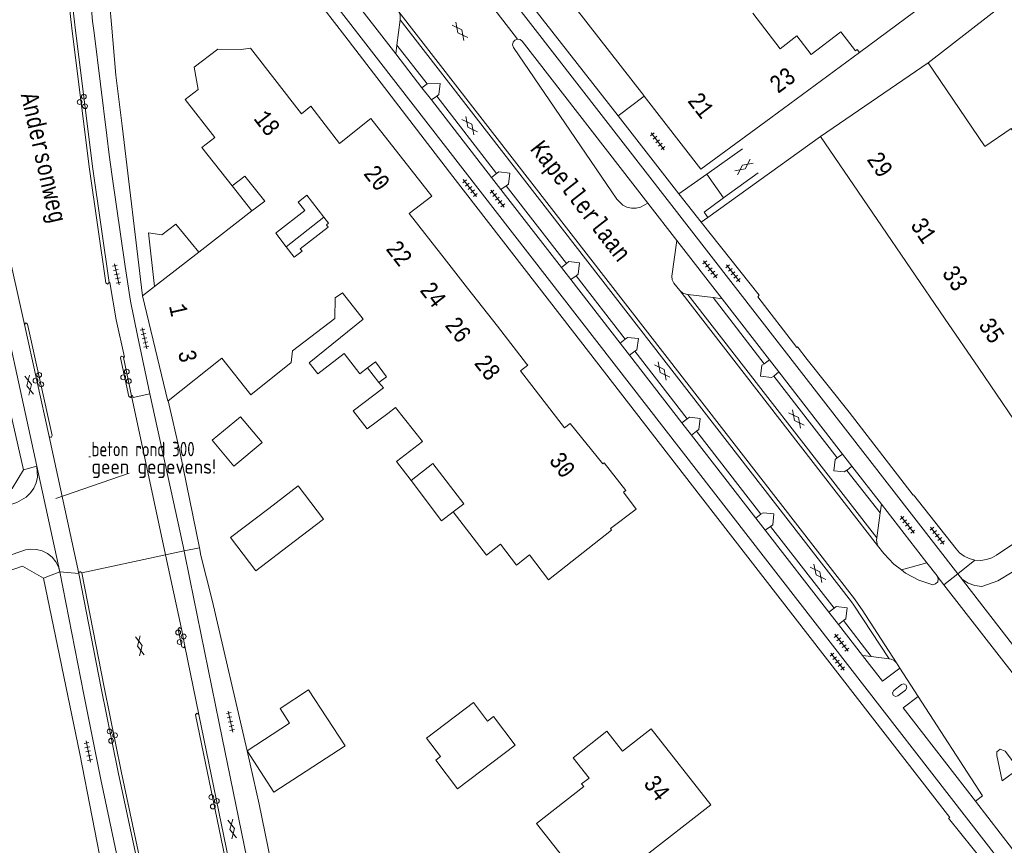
# Model space of a CAD drawing. Header units: metres. Extents: x 196790 to 198335, y 354523 to 356036.
# Tile 20 of 105: x 197058 to 197160, y 355465 to 355551. Entities that reach past the tile are written whole.
import ezdxf

# ---------------------------------------------------------------- set-up
doc = ezdxf.new("R2010")
doc.units = ezdxf.units.M
doc.linetypes.add('DGN Style 2', pattern=[186.027128, 111.616277, -74.410851])
for name, color, linetype, lineweight in [('afdak', 252, 'DGN Style 2', 18), ('bij- of bedrijfsgebouw', 252, 'Continuous', 18), ('functiescheiding', 252, 'Continuous', 18), ('hoofdgebouw', 252, 'Continuous', 18), ('huisnummer BAG', 252, 'Continuous', 18), ('kant asfaltverharding', 252, 'Continuous', 18), ('kant klinkerverharding', 252, 'Continuous', 18), ('kant muur (extern)', 252, 'Continuous', 18), ('kant tegelverharding', 252, 'Continuous', 18), ('straatnaam', 252, 'Continuous', 18), ('T22_berm', 252, 'DGN Style 2', 18), ('verh asfaltsymbool', 2, 'Continuous', 0), ('verh betonsymbool', 2, 'Continuous', 0), ('verh tegelsymbool', 2, 'Continuous', 0), ('vlakafsluiter grijs', 252, 'DGN Style 2', 18), ('vlakafsluiter groen', 252, 'DGN Style 2', 18), ('VRIJVERVAL_UIT_ANALOOG', 252, 'Continuous', 18)]:
    doc.layers.add(name, color=color, linetype=linetype, lineweight=lineweight)
doc.styles.add('ISO', font='ISO.shx')
doc.styles.add('Style-Courier New', font='cour.ttf')

# ---------------------------------------------------------------- blocks, each defined once
blk = doc.blocks.new('S612')
at = {"layer": 'verh asfaltsymbool', "color": 252}
for p, q in [((-0.99, -0.26), (0.01, 0.24)), ((0.01, -0.26), (-0.99, 0.24)), ((0.01, 0.24), (1.01, -0.26)), ((1.01, 0.24), (0.01, -0.26))]:
    blk.add_line(p, q, dxfattribs=at)
blk = doc.blocks.new('S621')
at = {"layer": 'verh betonsymbool', "color": 252, "linetype": 'Continuous', "lineweight": 0}
for centre in [(-0.48, 0.24), (0.52, 0.24), (0.02, -0.26)]:
    blk.add_circle(centre, 0.25, dxfattribs=at)
blk = doc.blocks.new('S642')
at = {"layer": 'verh tegelsymbool', "color": 252}
for p, q in [((-1.12, 0), (1.12, 0)), ((-0.9, -0.25), (-0.9, 0.25)), ((-0.45, -0.25), (-0.45, 0.25)), ((0, -0.25), (0, 0.25)), ((0.45, -0.25), (0.45, 0.25)), ((0.9, -0.25), (0.9, 0.25))]:
    blk.add_line(p, q, dxfattribs=at)

msp = doc.modelspace()

# ---------------------------------------------------------------- linework, layer by layer
at = {"layer": 'afdak'}
for p, q in [((197079.795, 355533.663), (197081.866, 355531.055)), ((197085.412, 355527.344), (197089.334, 355530.423)), ((197095.047, 355513.241), (197093.846, 355514.755)), ((197077.749, 355507.246), (197080.69, 355509.688)), ((197080.69, 355509.688), (197082.911, 355507.014)), ((197079.97, 355504.572), (197077.749, 355507.246)), ((197082.911, 355507.014), (197079.97, 355504.572))]:
    msp.add_line(p, q, dxfattribs=at)
at = {"layer": 'afdak', "flags": 128}
for points in [[(197071.743, 355523.207), (197071.119, 355528.768), (197072.524, 355528.556), (197073.949, 355529.682), (197076.341, 355526.772)], [(197102.744, 355499.812), (197101.518, 355498.893), (197098.373, 355503.079)]]:
    msp.add_lwpolyline(points, dxfattribs=at)
at = {"layer": 'bij- of bedrijfsgebouw'}
for p, q in [((197086.654, 355502.506), (197083.605, 355500.178)), ((197089.298, 355499.06), (197086.654, 355502.506)), ((197086.228, 355496.743), (197089.298, 355499.06)), ((197091.532, 355475.537), (197087.746, 355481.335))]:
    msp.add_line(p, q, dxfattribs=at)
at = {"layer": 'bij- of bedrijfsgebouw', "flags": 128}
for points in [[(197083.605, 355500.178), (197079.631, 355497.143), (197082.254, 355493.708), (197086.228, 355496.743)], [(197087.746, 355481.335), (197084.781, 355479.399), (197085.769, 355477.887), (197081.351, 355475.002)], [(197099.983, 355476.328), (197101.44, 355474.408), (197100.946, 355474.033), (197103.194, 355471.071), (197109.18, 355475.614), (197106.933, 355478.574), (197106.316, 355478.106), (197104.857, 355480.028), (197099.983, 355476.328)], [(197081.351, 355475.002), (197084.148, 355470.714), (197091.532, 355475.537)]]:
    msp.add_lwpolyline(points, dxfattribs=at)
at = {"layer": 'functiescheiding'}
for p, q in [((197056.353, 355527.817), (197058.247, 355519.248)), ((197072.895, 355495.351), (197069.367, 355511.865)), ((197063.888, 355493.432), (197060.817, 355507.645)), ((197059.551, 355504.565), (197061.929, 355493.601)), ((197074.536, 355487.671), (197072.895, 355495.351)), ((197076.34, 355478.796), (197074.899, 355485.884))]:
    msp.add_line(p, q, dxfattribs=at)
at = {"layer": 'hoofdgebouw'}
for p, q in [((197133.859, 355551.594), (197136.681, 355547.878)), ((197135.701, 355540.717), (197144.905, 355547.484)), ((197140.858, 355538.792), (197152.05, 355546.433)), ((197152.05, 355546.433), (197157.873, 355537.824)), ((197122.552, 355542.975), (197122.516, 355543.021)), ((197146.752, 355530.161), (197140.858, 355538.792)), ((197082.351, 355531.431), (197081.866, 355531.055)), ((197083.183, 355532.076), (197082.351, 355531.431)), ((197081.866, 355531.055), (197076.341, 355526.772)), ((197098.176, 355530.794), (197101.812, 355526.142)), ((197146.752, 355530.161), (197150.246, 355525.042)), ((197076.341, 355526.772), (197071.743, 355523.207)), ((197104.231, 355523.047), (197101.812, 355526.142)), ((197150.246, 355525.042), (197153.753, 355519.907)), ((197071.743, 355523.207), (197070.509, 355522.25)), ((197070.509, 355522.25), (197071.821, 355516.778)), ((197107.334, 355519.076), (197104.231, 355523.047)), ((197093.392, 355519.825), (197087.812, 355515.296)), ((197153.753, 355519.907), (197157.286, 355514.733)), ((197110.365, 355515.198), (197107.334, 355519.076)), ((197078.743, 355515.767), (197073.163, 355511.33)), ((197087.812, 355515.296), (197088.682, 355514.156)), ((197093.846, 355514.755), (197094.669, 355515.381)), ((197095.837, 355513.843), (197094.669, 355515.381)), ((197157.286, 355514.733), (197160.97, 355509.338)), ((197095.837, 355513.843), (197095.047, 355513.241)), ((197095.956, 355510.033), (197095.972, 355510.013)), ((197095.972, 355510.013), (197096.771, 355510.65)), ((197096.771, 355510.65), (197099.552, 355507.118))]:
    msp.add_line(p, q, dxfattribs=at)
at = {"layer": 'hoofdgebouw', "flags": 128}
for points in [[(197122.516, 355543.021), (197114.304, 355553.62), (197121.41, 355559.253), (197121.527, 355559.101), (197123.938, 355560.986), (197125.145, 355559.445), (197126.158, 355560.235), (197128.754, 355556.916), (197130.76, 355558.482)], [(197144.905, 355547.484), (197144.665, 355547.799), (197144.49, 355547.666), (197142.972, 355549.649), (197139.891, 355547.299), (197138.423, 355549.212), (197136.681, 355547.878)], [(197079.795, 355533.663), (197076.649, 355537.621), (197077.995, 355538.682), (197074.923, 355542.608), (197076.296, 355543.659), (197075.855, 355545.967), (197078.307, 355547.838), (197080.733, 355547.819), (197081.707, 355547.932), (197086.999, 355541.145), (197087.98, 355541.921), (197090.947, 355538.068)], [(197135.701, 355540.717), (197128.439, 355535.377), (197122.552, 355542.975)], [(197090.947, 355538.068), (197094.198, 355540.644), (197100.523, 355532.595), (197098.176, 355530.794)], [(197157.873, 355537.824), (197157.921, 355537.753), (197160.658, 355539.605), (197162.588, 355536.753), (197161.681, 355536.14), (197161.943, 355535.751), (197161.632, 355535.541), (197162.949, 355533.598)], [(197083.183, 355532.076), (197081.126, 355534.674), (197079.795, 355533.663)], [(197084.418, 355528.817), (197087.333, 355531.084), (197086.645, 355531.969), (197087.572, 355532.69), (197089.334, 355530.423)], [(197089.334, 355530.423), (197089.823, 355529.794), (197089.587, 355529.61), (197089.767, 355529.379), (197086.876, 355527.132), (197087.061, 355526.893), (197086.367, 355526.353)], [(197084.418, 355528.817), (197084.324, 355528.744), (197085.412, 355527.344)], [(197085.412, 355527.344), (197086.252, 355526.264), (197086.367, 355526.353)], [(197078.743, 355515.767), (197081.745, 355511.962), (197085.937, 355515.304), (197086.08, 355516.518), (197090.462, 355519.895), (197090.509, 355522.03), (197091.266, 355522.568), (197093.392, 355519.825)], [(197073.163, 355511.33), (197073.133, 355511.306), (197071.821, 355516.778)], [(197088.682, 355514.156), (197091.438, 355516.26), (197093.05, 355514.15), (197093.846, 355514.755)], [(197102.744, 355499.812), (197106.191, 355495.307), (197107.669, 355496.448), (197109.317, 355494.293), (197110.673, 355495.343), (197112.637, 355492.774), (197119.189, 355497.924), (197119.061, 355498.092), (197121.738, 355500.095), (197120.429, 355501.845), (197120.666, 355502.043), (197118.407, 355504.905), (197118.292, 355504.811), (197114.885, 355509.006), (197114.29, 355508.554), (197109.724, 355514.452), (197110.49, 355515.038), (197110.365, 355515.198)], [(197095.956, 355510.033), (197093.815, 355508.45), (197092.378, 355510.298), (197095.5, 355512.685), (197095.047, 355513.241)], [(197099.552, 355507.118), (197096.86, 355505.053), (197098.373, 355503.079)], [(197098.373, 355503.079), (197100.647, 355504.824), (197103.84, 355500.656), (197102.744, 355499.812)], [(197122.445, 355463.9), (197122.266, 355464.128), (197117.162, 355460.117), (197111.401, 355467.466), (197116.308, 355471.303), (197116.079, 355471.593), (197116.842, 355472.19), (197115.194, 355474.292), (197118.705, 355477.044), (197120.326, 355474.976), (197123.292, 355477.297), (197129.472, 355469.395), (197122.445, 355463.9)]]:
    msp.add_lwpolyline(points, dxfattribs=at)
at = {"layer": 'kant asfaltverharding'}
for p, q in [((197109.437, 355548.872), (197105.045, 355554.546)), ((197097.235, 355550.89), (197096.906, 355548.246)), ((197096.906, 355548.246), (197100.051, 355544.237)), ((197101.06, 355542.982), (197107.257, 355534.95)), ((197129.058, 355534.887), (197132.762, 355537.509)), ((197130.816, 355532.41), (197134.403, 355535.002)), ((197108.257, 355533.661), (197114.511, 355525.605)), ((197115.5, 355524.314), (197120.604, 355517.746)), ((197126.278, 355522.778), (197146.784, 355496.341)), ((197129.727, 355522.052), (197127.107, 355522.382)), ((197129.727, 355522.052), (197135.017, 355515.199)), ((197060.817, 355507.645), (197058.247, 355519.248)), ((197121.596, 355516.481), (197127.027, 355509.467)), ((197068.537, 355515.839), (197069.367, 355511.865)), ((197142.598, 355505.417), (197136.014, 355513.907)), ((197128.012, 355508.19), (197134.684, 355499.588)), ((197147.051, 355499.73), (197143.593, 355504.117)), ((197146.707, 355497.112), (197147.051, 355499.73)), ((197135.672, 355498.299), (197142.276, 355489.817)), ((197152.975, 355493.162), (197152.981, 355493.155)), ((197153.676, 355492.259), (197152.981, 355493.155)), ((197161.231, 355482.513), (197153.676, 355492.259)), ((197143.263, 355488.529), (197146.125, 355484.82)), ((197074.536, 355487.671), (197074.899, 355485.884)), ((197146.125, 355484.82), (197147.988, 355484.56)), ((197148.747, 355484.133), (197149.092, 355483.601)), ((197150.997, 355480.656), (197149.092, 355483.601)), ((197160.802, 355464.816), (197156.936, 355469.786))]:
    msp.add_line(p, q, dxfattribs=at)
at = {"layer": 'kant asfaltverharding', "flags": 128}
for points in [[(197061.79, 355562.303), (197061.781, 355562.24), (197063.218, 355549.713), (197065.011, 355535.404), (197066.701, 355523.589), (197066.879, 355523.449), (197067.027, 355523.62), (197067.026, 355523.626)], [(197067.026, 355523.626), (197065.332, 355535.426), (197063.54, 355549.767), (197062.103, 355562.303), (197061.947, 355562.415)], [(197059.551, 355504.565), (197054.751, 355526.358), (197050.604, 355544.916), (197048.339, 355554.703), (197047.996, 355556.208)], [(197097.1, 355551.722), (197144.387, 355490.786), (197144.792, 355490.226), (197145.177, 355489.653), (197148.747, 355484.133)], [(197122.949, 355531.87), (197122.194, 355531.436), (197121.729, 355531.338), (197121.243, 355531.344), (197120.77, 355531.458), (197120.344, 355531.668), (197119.719, 355532.275), (197108.996, 355548.008), (197108.905, 355548.284), (197108.966, 355548.568), (197109.16, 355548.784), (197109.437, 355548.872)], [(197100.051, 355544.237), (197101.389, 355544.282), (197101.266, 355543.137), (197101.06, 355542.982)], [(197107.257, 355534.95), (197107.475, 355535.127), (197108.608, 355534.981), (197108.484, 355533.832), (197108.257, 355533.661)], [(197125.957, 355527.992), (197125.455, 355524.29), (197125.479, 355523.911), (197125.65, 355523.572), (197126.278, 355522.778)], [(197114.511, 355525.605), (197114.738, 355525.79), (197115.866, 355525.658), (197115.731, 355524.507), (197115.5, 355524.314)], [(197068.537, 355515.839), (197068.622, 355515.889), (197067.778, 355519.736), (197067.121, 355523.619), (197067.026, 355523.626)], [(197058.247, 355519.248), (197058.378, 355519.426), (197058.562, 355519.303), (197061.119, 355507.73), (197061.008, 355507.546), (197060.817, 355507.645)], [(197120.604, 355517.746), (197120.828, 355517.923), (197121.97, 355517.803), (197121.811, 355516.651), (197121.596, 355516.481)], [(197069.367, 355511.865), (197069.264, 355511.7), (197069.1, 355511.805), (197068.233, 355515.802), (197068.258, 355515.923), (197068.365, 355515.987), (197068.483, 355515.951), (197068.537, 355515.839)], [(197135.017, 355515.199), (197134.791, 355515.036), (197134.657, 355513.904), (197135.782, 355513.748), (197136.014, 355513.907)], [(197069.367, 355511.865), (197069.477, 355511.886), (197069.517, 355511.69), (197071.272, 355512.064)], [(197071.272, 355512.064), (197074.2, 355498.636), (197074.815, 355495.761)], [(197127.027, 355509.467), (197127.256, 355509.642), (197128.39, 355509.499), (197128.242, 355508.352), (197128.012, 355508.19)], [(197143.593, 355504.117), (197143.579, 355504.135), (197143.371, 355503.961), (197142.242, 355504.09), (197142.385, 355505.239), (197142.598, 355505.417)], [(197046.231, 355496.931), (197057.45, 355500.803), (197058.438, 355501.356), (197058.867, 355501.78), (197059.215, 355502.285), (197059.463, 355502.846), (197059.598, 355503.434), (197059.551, 355504.565)], [(197134.684, 355499.588), (197134.926, 355499.72), (197136.041, 355499.623), (197135.912, 355498.469), (197135.672, 355498.299)], [(197047.831, 355492.21), (197058.368, 355495.859), (197058.908, 355495.939), (197059.487, 355495.913), (197060.075, 355495.764), (197060.63, 355495.489), (197061.115, 355495.104), (197061.5, 355494.637), (197061.771, 355494.123), (197061.929, 355493.601)], [(197074.815, 355495.761), (197074.819, 355495.743), (197075.418, 355492.844), (197078.446, 355477.899), (197082.512, 355458.135), (197083.842, 355451.049), (197086.047, 355438.059), (197087.821, 355427.171), (197088.16, 355425.184), (197090.736, 355410.375), (197094.976, 355387.215), (197096.008, 355381.533), (197096.359, 355379.534), (197096.687, 355377.528), (197098.183, 355368.038), (197099.621, 355358.045), (197102.805, 355333.577), (197103.339, 355328.689), (197104.317, 355317.671), (197105.421, 355302.266)], [(197149.262, 355493.783), (197148.478, 355494.384), (197147.444, 355495.497), (197146.784, 355496.341)], [(197061.929, 355493.601), (197064.43, 355480.872), (197066.194, 355472.033), (197079.363, 355409.834)], [(197063.888, 355493.432), (197064.014, 355493.619), (197064.201, 355493.493)], [(197152.981, 355493.155), (197153.091, 355492.864), (197153.028, 355492.559), (197152.812, 355492.334), (197152.51, 355492.259), (197151.066, 355492.73), (197149.701, 355493.447), (197149.262, 355493.783)], [(197072.566, 355451.32), (197067.96, 355472.805), (197066.221, 355481.509), (197063.888, 355493.432)], [(197064.201, 355493.493), (197066.53, 355481.615), (197068.274, 355472.887), (197072.871, 355451.406), (197072.759, 355451.22), (197072.566, 355451.32)], [(197142.276, 355489.817), (197142.492, 355489.993), (197143.629, 355489.84), (197143.497, 355488.711), (197143.263, 355488.529)], [(197074.899, 355485.884), (197074.779, 355485.696), (197074.587, 355485.809), (197074.217, 355487.632), (197074.358, 355487.799), (197074.536, 355487.671)], [(197156.936, 355469.786), (197157.665, 355470.349), (197150.997, 355480.656)], [(197081.38, 355454.153), (197081.247, 355453.964), (197081.052, 355454.089), (197080.694, 355456.004), (197076.019, 355478.747), (197076.156, 355478.923), (197076.34, 355478.796)], [(197076.34, 355478.796), (197081.013, 355456.065), (197081.38, 355454.153)], [(197161.408, 355473.154), (197160.022, 355474.992), (197159.53, 355475.193), (197159.17, 355474.912), (197159.158, 355474.517), (197159.714, 355471.895), (197161.408, 355473.154)]]:
    msp.add_lwpolyline(points, dxfattribs=at)
at = {"layer": 'kant klinkerverharding'}
for p, q in [((197096.906, 355548.246), (197096.782, 355547.346)), ((197099.501, 355543.841), (197100.051, 355544.237)), ((197100.484, 355542.575), (197101.06, 355542.982)), ((197106.718, 355534.539), (197107.257, 355534.95)), ((197126.167, 355532.84), (197129.058, 355534.887)), ((197129.058, 355534.887), (197130.816, 355532.41)), ((197108.257, 355533.661), (197107.704, 355533.268)), ((197129.189, 355530.375), (197128.482, 355529.873)), ((197129.042, 355530.579), (197129.189, 355530.375)), ((197113.974, 355525.186), (197114.511, 355525.605)), ((197115.5, 355524.314), (197114.956, 355523.92)), ((197127.107, 355522.382), (197146.707, 355497.112)), ((197129.727, 355522.052), (197130.658, 355521.932)), ((197120.064, 355517.335), (197120.604, 355517.746)), ((197121.596, 355516.481), (197121.044, 355516.072)), ((197135.017, 355515.199), (197135.57, 355515.6)), ((197136.551, 355514.335), (197136.014, 355513.907)), ((197126.488, 355509.055), (197127.027, 355509.467)), ((197127.466, 355507.794), (197128.012, 355508.19)), ((197142.598, 355505.417), (197143.159, 355505.816)), ((197144.131, 355504.563), (197143.593, 355504.117)), ((197147.181, 355500.632), (197147.051, 355499.73)), ((197134.158, 355499.169), (197134.684, 355499.588)), ((197135.672, 355498.299), (197135.129, 355497.918)), ((197155.107, 355493.368), (197153.676, 355492.259)), ((197141.74, 355489.395), (197142.276, 355489.817)), ((197142.719, 355488.133), (197143.263, 355488.529)), ((197146.125, 355484.82), (197145.232, 355484.894))]:
    msp.add_line(p, q, dxfattribs=at)
at = {"layer": 'kant klinkerverharding', "flags": 128}
for points in [[(197097.1, 355551.722), (197097.236, 355551.424), (197097.257, 355551.097), (197097.235, 355550.89)], [(197097.235, 355550.89), (197144.091, 355490.48), (197144.343, 355490.142), (197147.988, 355484.56)], [(197130.816, 355532.41), (197128.782, 355530.94), (197129.042, 355530.579)], [(197126.278, 355522.778), (197126.565, 355522.533), (197126.922, 355522.408), (197127.107, 355522.382)], [(197146.784, 355496.341), (197146.679, 355496.865), (197146.707, 355497.112)], [(197163.12, 355495.415), (197160.766, 355493.553), (197159.261, 355492.644), (197157.595, 355492.085), (197156.884, 355492.164), (197156.193, 355492.419), (197155.584, 355492.835), (197155.107, 355493.368)], [(197148.747, 355484.133), (197148.504, 355484.377), (197148.188, 355484.516), (197147.988, 355484.56)]]:
    msp.add_lwpolyline(points, dxfattribs=at)
at = {"layer": 'kant muur (extern)'}
msp.add_line((197152.05, 355546.433), (197169.526, 355560.015), dxfattribs=at)
at = {"layer": 'kant tegelverharding'}
for p, q in [((197155.107, 355493.368), (197094.568, 355571.412)), ((197099.501, 355543.841), (197096.782, 355547.346)), ((197100.484, 355542.575), (197099.501, 355543.841)), ((197119.876, 355540.91), (197122.552, 355542.975)), ((197106.718, 355534.539), (197100.484, 355542.575)), ((197126.167, 355532.84), (197119.876, 355540.91)), ((197107.704, 355533.268), (197106.718, 355534.539)), ((197113.974, 355525.186), (197107.704, 355533.268)), ((197126.167, 355532.84), (197128.482, 355529.873)), ((197125.957, 355527.992), (197122.949, 355531.87)), ((197125.957, 355527.992), (197130.658, 355521.932)), ((197114.956, 355523.92), (197113.974, 355525.186)), ((197120.064, 355517.335), (197114.956, 355523.92)), ((197130.658, 355521.932), (197135.57, 355515.6)), ((197121.044, 355516.072), (197120.064, 355517.335)), ((197126.488, 355509.055), (197121.044, 355516.072)), ((197135.57, 355515.6), (197136.551, 355514.335)), ((197136.551, 355514.335), (197143.159, 355505.816)), ((197127.466, 355507.794), (197126.488, 355509.055)), ((197134.158, 355499.169), (197127.466, 355507.794)), ((197143.159, 355505.816), (197144.131, 355504.563)), ((197144.131, 355504.563), (197147.181, 355500.632)), ((197147.181, 355500.632), (197151.913, 355494.531)), ((197135.129, 355497.918), (197134.158, 355499.169)), ((197141.74, 355489.395), (197135.129, 355497.918)), ((197151.913, 355494.531), (197152.975, 355493.162)), ((197142.719, 355488.133), (197141.74, 355489.395)), ((197145.232, 355484.894), (197142.719, 355488.133))]:
    msp.add_line(p, q, dxfattribs=at)
at = {"layer": 'kant tegelverharding', "flags": 128}
for points in [[(197096.782, 355547.346), (197082.334, 355565.97), (197080.648, 355567.881), (197078.819, 355569.656), (197077.61, 355570.429), (197076.277, 355571.007), (197074.868, 355571.366), (197073.439, 355571.494)], [(197119.876, 355540.91), (197110.368, 355553.106), (197106.342, 355558.306), (197106.207, 355558.259), (197105.894, 355558.592), (197105.896, 355558.731), (197095.636, 355572.057), (197095.445, 355572.073)], [(197218.613, 355387.394), (197081.075, 355564.647), (197078.492, 355567.486), (197077.377, 355568.103), (197076.176, 355568.565), (197074.922, 355568.856), (197073.653, 355568.971)], [(197068.303, 355562.443), (197068.606, 355562.88), (197069.344, 355563.681), (197070.184, 355564.373), (197071.103, 355564.938), (197072.071, 355565.366), (197073.059, 355565.655), (197074.077, 355565.813), (197075.135, 355565.836), (197076.207, 355565.714), (197077.261, 355565.445), (197078.269, 355565.033), (197079.202, 355564.492), (197080.038, 355563.843), (197080.761, 355563.109), (197091.488, 355549.236)], [(197071.272, 355512.064), (197069.973, 355518.128), (197069.268, 355521.695), (197068.689, 355525.285), (197067.317, 355534.887), (197067.057, 355536.877), (197066.814, 355538.875), (197065.47, 355549.532), (197065.327, 355550.749), (197065.205, 355551.973), (197064.553, 355559.155), (197064.554, 355560.792), (197064.862, 355562.428)], [(197070.509, 355522.25), (197068.379, 355539.891), (197067.729, 355545.15), (197067.276, 355550.429), (197066.76, 355556.274), (197066.841, 355558.191), (197067.166, 355560.081), (197067.509, 355561.052), (197067.991, 355561.995), (197068.303, 355562.443)], [(197058.147, 355504.177), (197046.435, 355555.796), (197045.391, 355555.486)], [(197091.488, 355549.236), (197102.698, 355534.611), (197115.137, 355518.618), (197128.399, 355501.461), (197154.281, 355468.077), (197154.165, 355468.022), (197157.98, 355463.235), (197179.323, 355435.874), (197180.293, 355434.585), (197188.673, 355424.168), (197195.796, 355414.888), (197209.434, 355397.17), (197209.34, 355397.09), (197217.349, 355386.826), (197217.453, 355386.887), (197217.737, 355386.544)], [(197122.949, 355531.87), (197109.912, 355548.676), (197109.7, 355548.837), (197109.437, 355548.872)], [(197128.482, 355529.873), (197134.502, 355522.299), (197134.362, 355522.152), (197138.415, 355516.882), (197138.477, 355516.933), (197139.475, 355515.63), (197143.843, 355510.155), (197150.482, 355501.559), (197150.519, 355501.582), (197154.932, 355495.965), (197155.306, 355495.567), (197155.77, 355495.224), (197156.31, 355494.966), (197156.9, 355494.813)], [(197073.163, 355511.33), (197074.376, 355506.085), (197076.406, 355496.1)], [(197053.032, 355500.863), (197056.99, 355502.238), (197058.147, 355504.177)], [(197156.9, 355494.813), (197157.509, 355494.778), (197158.101, 355494.861), (197158.647, 355495.045), (197159.125, 355495.311), (197166.196, 355500.053)], [(197076.406, 355496.1), (197076.57, 355495.292), (197077.748, 355490.642), (197081.351, 355475.002)], [(197060.225, 355492.934), (197058.049, 355494.172), (197026.067, 355483.109), (197020.555, 355481.24), (197017.052, 355479.941), (197016.26, 355479.579), (197014.587, 355479.056), (197011.991, 355478.554), (196990.964, 355474.675), (196990.943, 355474.776), (196986.19, 355473.929), (196986.198, 355473.85), (196970.866, 355471.007), (196970.781, 355471.391), (196951.916, 355467.897)], [(197081.271, 355385.104), (197077.245, 355409.227), (197077.382, 355409.292), (197066.548, 355461.544), (197063.982, 355474.694), (197060.225, 355492.934)], [(197145.232, 355484.894), (197147.287, 355482.245), (197149.092, 355483.601)], [(197148.471, 355481.284), (197148.336, 355481.047), (197148.408, 355480.783), (197148.646, 355480.648), (197148.909, 355480.72), (197149.688, 355481.322), (197149.822, 355481.555), (197149.753, 355481.816), (197149.521, 355481.952), (197149.26, 355481.885), (197148.471, 355481.284)], [(197150.997, 355480.656), (197149.435, 355479.474), (197156.936, 355469.786)], [(197081.351, 355475.002), (197082.626, 355469.469), (197092.662, 355420.274), (197092.615, 355420.299), (197095.299, 355405.692), (197095.398, 355405.666), (197098.034, 355392.119), (197102.562, 355361.266), (197103.417, 355355.886), (197106.747, 355328.491), (197107.901, 355306.823)]]:
    msp.add_lwpolyline(points, dxfattribs=at)
at = {"layer": 'T22_berm'}
msp.add_line((197129.189, 355530.375), (197140.858, 355538.792), dxfattribs=at)
at = {"layer": 'vlakafsluiter grijs'}
for p, q in [((197144.905, 355547.484), (197150.654, 355551.764)), ((197059.551, 355504.565), (197058.147, 355504.177)), ((197074.815, 355495.761), (197072.895, 355495.351)), ((197076.406, 355496.1), (197074.815, 355495.761)), ((197064.201, 355493.493), (197072.895, 355495.351)), ((197155.107, 355493.368), (197156.9, 355494.813)), ((197060.225, 355492.934), (197061.929, 355493.601)), ((197061.929, 355493.601), (197063.888, 355493.432)), ((197162.662, 355483.622), (197155.107, 355493.368))]:
    msp.add_line(p, q, dxfattribs=at)
at = {"layer": 'vlakafsluiter groen'}
msp.add_line((197149.262, 355493.783), (197151.913, 355494.531), dxfattribs=at)
at = {"layer": 'VRIJVERVAL_UIT_ANALOOG'}
for p, q in [((197065.113, 355505.545), (197064.933, 355505.545)), ((197061.52, 355501.197), (197069.125, 355503.844))]:
    msp.add_line(p, q, dxfattribs=at)

# ---------------------------------------------------------------- block references
at = {"layer": 'verh asfaltsymbool'}
for p, rotation in [((197103.441, 355549.685), 127.7292698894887), ((197104.472, 355539.916), 307.8096521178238), ((197132.898, 355535.619), 36.86989764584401), ((197124.431, 355514.431), 127.8096521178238), ((197058.738, 355512.955), 102.4107747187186), ((197138.369, 355509.438), 127.8096521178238), ((197140.605, 355493.424), 127.8096521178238), ((197070.233, 355485.922), 281.826703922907), ((197079.811, 355466.883), 101.5907368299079)]:
    msp.add_blockref('S612', p, dxfattribs=dict(at, rotation=rotation))
at = {"layer": 'verh betonsymbool', "color": 7, "linetype": 'Continuous', "lineweight": 0}
for p, rotation in [((197064.24, 355542.407), 277.1250163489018), ((197059.652, 355513.513), 282.4790718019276), ((197068.744, 355513.852), 281.7706260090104), ((197074.521, 355486.818), 99.26452398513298), ((197067.404, 355476.556), 99.26452398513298), ((197077.966, 355469.74), 99.26452398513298)]:
    msp.add_blockref('S621', p, dxfattribs=dict(at, rotation=rotation))
at = {"layer": 'verh tegelsymbool'}
for p, rotation in [((197123.966, 355538.292), 308.0156604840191), ((197104.486, 355533.429), 308.0156604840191), ((197107.338, 355532.338), 308.0156604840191), ((197067.83, 355524.483), 282.5909506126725), ((197129.419, 355525.006), 308.0156604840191), ((197131.791, 355524.585), 307.8900628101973), ((197070.705, 355517.836), 282.5909506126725), ((197149.886, 355498.48), 307.8900628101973), ((197152.982, 355497.361), 307.8900628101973), ((197143.051, 355486.231), 307.8900628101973), ((197142.621, 355484.273), 307.8900628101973), ((197079.637, 355478.042), 281.7706260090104), ((197064.87, 355474.948), 281.7706260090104)]:
    msp.add_blockref('S642', p, dxfattribs=dict(at, rotation=rotation))

# ---------------------------------------------------------------- texts
at = {"layer": 'huisnummer BAG', "style": 'Style-Courier New', "width": 0.694444}
for s, rotation, p in [('23', 36.66359, (197136.437, 355543.174)), ('21', 307.72927, (197126.994, 355542.473)), ('18', 307.89006, (197081.966, 355540.625)), ('29', 304.24601, (197145.605, 355536.405)), ('20', 307.89006, (197093.362, 355534.917)), ('31', 304.24601, (197150.13, 355529.568)), ('22', 307.68393, (197095.675, 355527.111)), ('33', 304.24601, (197153.401, 355524.603)), ('24', 307.68393, (197099.197, 355522.815)), ('1', 282.59095, (197073.241, 355521.195)), ('26', 307.68393, (197101.804, 355519.178)), ('35', 304.24601, (197157.185, 355519.174)), ('3', 282.59095, (197074.175, 355516.403)), ('28', 307.68393, (197104.841, 355515.245)), ('30', 307.68393, (197112.602, 355505.136)), ('34', 308.09609, (197122.407, 355471.6))]:
    msp.add_text(s, height=1.8, rotation=rotation, dxfattribs=at).set_placement(p)
at = {"layer": 'straatnaam', "style": 'Style-Courier New', "width": 0.694444}
for s, rotation, p in [('Andersonweg', 282.64685, (197057.867, 355543.108)), ('Kapellerlaan', 307.89006, (197110.662, 355537.46))]:
    msp.add_text(s, height=1.8, rotation=rotation, dxfattribs=at).set_placement(p)
at = {"layer": 'VRIJVERVAL_UIT_ANALOOG', "insert": (197065.203, 355503.326), "char_height": 1.5, "attachment_point": 7, "line_spacing_factor": 0.722892, "style": 'ISO'}
msp.add_mtext('\\H1x;\\W0.833333;beton rond 300\\P\\H1x;\\W1;geen gegevens!', dxfattribs=at)

doc.saveas('drawing.dxf')
